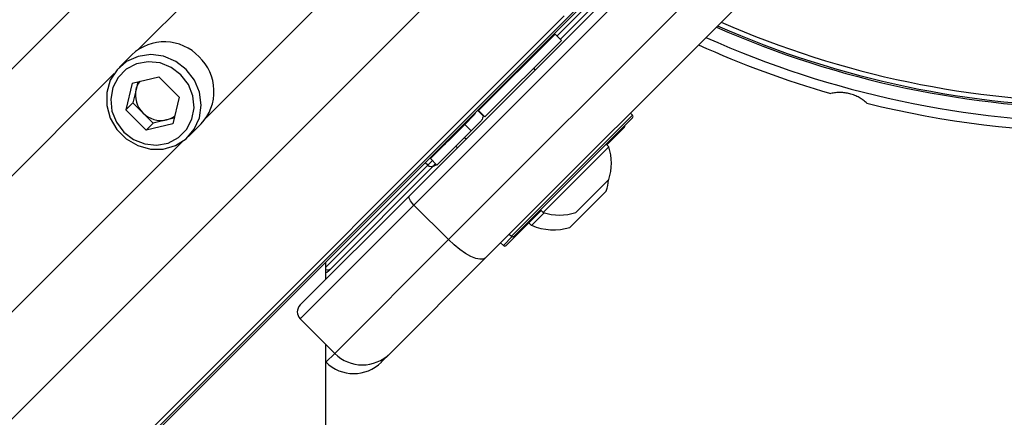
# Model space of a CAD drawing. Header units: millimetres. Extents: x 20 to 19939, y 40 to 15016.
# Tile 63 of 106: x 6558 to 6759, y 14437 to 14519. Entities that reach past the tile are written whole.
import ezdxf

# ---------------------------------------------------------------- set-up
doc = ezdxf.new("R2010")
doc.units = ezdxf.units.MM
doc.header["$LTSCALE"] = 2
doc.layers.add('COMPONENT_GEOMETRY', color=7, linetype='Continuous')
doc.styles.add('SLDTEXTSTYLE0', font='TXT', dxfattribs={"width": 0.75})
doc.dimstyles.new('SLDDIMSTYLE1', dxfattribs={"dimtxt": 100, "dimasz": 6.604, "dimexe": 0, "dimexo": 0.0625, "dimgap": 25, "dimtad": 0, "dimtih": 1, "dimtoh": 1, "dimdec": 0, "dimrnd": 1e-09, "dimzin": 12, "dimdsep": 46, "dimtxsty": 'SLDTEXTSTYLE0', "dimsah": 1, "dimcen": 0.09, "dimadec": 0, "dimazin": 3, "dimtfac": 1, "dimtdec": 0, "dimtofl": 0, "dimtmove": 0, "dimatfit": 3, "dimfxl": 1, "dimfrac": 2, "dimtolj": 1, "dimtzin": 12, "dimarcsym": 0})

# ---------------------------------------------------------------- blocks, each defined once
blk = doc.blocks.new('_D_2')
at = {"layer": 'COMPONENT_GEOMETRY', "color": 7}
for p, q in [((6776.75, 15015.64), (762.92, 15015.64)), ((769.27, 15015.64), (769.27, 12372.01)), ((569.2, 12351.7), (538.73, 12351.7)), ((538.73, 12351.7), (538.73, 12192.95)), ((969.34, 12351.7), (999.8, 12351.7)), ((999.8, 12351.7), (999.8, 12192.95)), ((538.73, 12192.95), (569.2, 12192.95)), ((999.8, 12192.95), (969.34, 12192.95)), ((769.27, 9399.71), (769.27, 12043.33)), ((4049.38, 9399.71), (762.92, 9399.71))]:
    blk.add_line(p, q, dxfattribs=at)
for points in [[(769.27, 15015.64), (768.25, 15009.04), (770.28, 15009.04)], [(769.27, 9399.71), (770.28, 9406.31), (768.25, 9406.31)]]:
    blk.add_solid(points, dxfattribs=at)
at = {"layer": 'COMPONENT_GEOMETRY', "color": 7, "char_height": 100, "attachment_point": 1, "style": 'SLDTEXTSTYLE0'}
for s, insert in [('9\'2.55"', (569.2, 12321.86)), ('2808mm', (496.49, 12172.24))]:
    blk.add_mtext(s, dxfattribs=dict(at, insert=insert))

msp = doc.modelspace()

# ---------------------------------------------------------------- linework, layer by layer
at = {"color": 8, "linetype": 'Continuous', "lineweight": 25}
for p, q in [((6617.76, 14569.9), (5353.93, 13306.06)), ((6631.55, 14561.83), (6582.2, 14512.48)), ((6645.48, 14547.9), (6596.13, 14498.55)), ((6653.54, 14534.12), (5389.71, 13270.28)), ((6667.83, 14515.23), (6682.63, 14530.03)), ((6669.32, 14519.35), (5407.16, 13257.19)), ((6577.28, 14507.56), (5685.18, 13615.46)), ((6658.53, 14474.33), (6683.28, 14499.08)), ((6591.21, 14493.63), (5699.11, 13601.53)), ((6620.57, 14467.98), (6641.43, 14488.84)), ((6641.43, 14488.84), (6640.87, 14489.34)), ((6641.43, 14488.84), (6642.37, 14489.78)), ((6656.88, 14472.4), (6658.71, 14474.23)), ((6620.61, 14448.57), (6622.39, 14450.36))]:
    msp.add_line(p, q, dxfattribs=at)
at = {"color": 7, "linetype": 'Continuous', "lineweight": 25}
for p, q in [((6637.66, 14482.59), (6697.63, 14542.56)), ((6698.56, 14540.67), (6638.59, 14480.69)), ((6645.66, 14473.62), (6705.63, 14533.6)), ((6713.22, 14529.87), (6653.25, 14469.9)), ((6682.59, 14528.66), (6668.5, 14514.56)), ((6675.26, 14523.73), (5648.46, 13496.93)), ((6672.28, 14521.31), (5632.67, 13481.69)), ((6667.44, 14515.62), (6651.81, 14500)), ((6668.75, 14514.32), (6667.44, 14515.62)), ((6668.75, 14514.32), (6653.12, 14498.69)), ((6580.94, 14511.43), (6578.33, 14508.82)), ((6663.41, 14508.34), (6663.09, 14508.66)), ((6663.41, 14508.34), (6663.09, 14508.66)), ((6580.96, 14505.61), (6586.41, 14506.92)), ((6590.56, 14502.76), (6586.41, 14506.92)), ((6580.96, 14505.61), (6579.66, 14500.16)), ((6581.76, 14504.33), (6581.1, 14501.61)), ((6582.13, 14505.89), (6581.76, 14504.33)), ((6590.56, 14502.76), (6589.26, 14497.31)), ((6581.1, 14501.61), (6579.66, 14500.16)), ((6581.1, 14501.61), (6583.18, 14499.53)), ((6579.66, 14500.16), (6583.81, 14496.01)), ((6583.18, 14499.53), (6585.26, 14497.46)), ((6589.54, 14498.48), (6587.98, 14498.11)), ((6650.85, 14499.04), (6648.97, 14497.16)), ((6652.77, 14498.9), (6651.6, 14500.07)), ((6652.84, 14498.97), (6651.67, 14500.14)), ((6653.12, 14498.69), (6651.81, 14500)), ((6651.81, 14500), (6651.81, 14500)), ((6652.77, 14498.9), (6652.73, 14499.08)), ((6653.12, 14498.69), (6653.12, 14498.69)), ((6683.28, 14498.51), (6659.09, 14474.33)), ((6683.28, 14499.08), (6682.85, 14499.5)), ((6585.26, 14497.46), (6583.81, 14496.01)), ((6589.26, 14497.31), (6583.81, 14496.01)), ((6587.98, 14498.11), (6585.26, 14497.46)), ((6592.47, 14494.68), (6595.08, 14497.29)), ((6648.97, 14497.16), (6641.98, 14490.17)), ((6648.97, 14497.16), (6650.28, 14495.85)), ((6650.28, 14495.85), (6652.23, 14497.8)), ((6681.63, 14496.59), (6678.04, 14493)), ((6650.28, 14495.85), (6643.29, 14488.86)), ((6648.95, 14494.52), (6649.26, 14494.2)), ((6648.95, 14494.52), (6649.26, 14494.2)), ((6647.16, 14492.73), (6647.48, 14492.41)), ((6647.16, 14492.73), (6647.48, 14492.41)), ((6678.44, 14492.6), (6665, 14479.17)), ((6678.44, 14492.6), (6677.9, 14493.14)), ((6642.76, 14488.82), (6621.59, 14467.65)), ((6641.98, 14490.17), (6643.29, 14488.86)), ((6643.04, 14489.11), (6642.76, 14488.82)), ((6643.18, 14488.97), (6643.15, 14488.93)), ((6678.43, 14485.89), (6671.72, 14479.17)), ((6615.32, 14460.26), (6637.66, 14482.59)), ((6677.92, 14483.54), (6670.5, 14476.12)), ((6638.59, 14480.69), (6615.32, 14457.43)), ((6638.59, 14480.69), (6645.66, 14473.62)), ((6664.61, 14479.56), (6657.45, 14472.4)), ((6665.22, 14479.1), (6662.65, 14476.53)), ((6664.47, 14479.7), (6665, 14479.17)), ((6662.12, 14477.07), (6662.65, 14476.53)), ((6658.1, 14474.75), (6658.53, 14474.33)), ((6622.39, 14450.36), (6645.66, 14473.62)), ((6656.32, 14472.97), (6656.88, 14472.4)), ((6620.57, 14465.5), (6620.57, 14469.04)), ((6653.25, 14469.9), (6633.71, 14450.36)), ((6621.59, 14467.65), (6621.11, 14467.17)), ((6615.32, 14457.43), (6622.39, 14450.36)), ((6633.71, 14450.36), (6631.92, 14448.57)), ((6620.57, 14448.61), (6620.61, 14448.57))]:
    msp.add_line(p, q, dxfattribs=at)
at = {"color": 7, "linetype": 'Continuous', "lineweight": 25, "flags": 128}
for points in [[(6592.05, 14508.4), (6589.89, 14510.06), (6587.4, 14511.1), (6584.77, 14511.46), (6582.18, 14511.09), (6579.83, 14510.03), (6577.89, 14508.35), (6576.51, 14506.19), (6575.79, 14503.7), (6575.78, 14501.06), (6576.49, 14498.47), (6577.85, 14496.13), (6579.78, 14494.2), (6582.12, 14492.84), (6584.71, 14492.13), (6587.34, 14492.14), (6589.84, 14492.86), (6592, 14494.24), (6593.67, 14496.18), (6594.74, 14498.53), (6595.1, 14501.12), (6594.75, 14503.76), (6593.71, 14506.24), (6592.05, 14508.4)], [(6590.96, 14507.31), (6588.97, 14508.83), (6586.67, 14509.75), (6584.24, 14509.99), (6581.88, 14509.55), (6579.78, 14508.45), (6578.12, 14506.79), (6577.02, 14504.69), (6576.58, 14502.33), (6576.83, 14499.91), (6577.74, 14497.6), (6579.26, 14495.61), (6581.25, 14494.1), (6583.55, 14493.18), (6585.98, 14492.93), (6588.34, 14493.37), (6590.44, 14494.47), (6592.1, 14496.13), (6593.2, 14498.23), (6593.64, 14500.59), (6593.39, 14503.02), (6592.47, 14505.32), (6590.96, 14507.31)], [(6638.59, 14480.69), (6638.32, 14480.98), (6638.08, 14481.27), (6637.88, 14481.56), (6637.73, 14481.83), (6637.63, 14482.08), (6637.58, 14482.3), (6637.59, 14482.47), (6637.66, 14482.59)], [(6653.25, 14469.9), (6652.76, 14469.63), (6652.08, 14469.59), (6651.22, 14469.78), (6650.22, 14470.19), (6649.13, 14470.8), (6647.97, 14471.6), (6646.8, 14472.55), (6645.66, 14473.62)], [(6620.49, 11968.27), (6620.51, 13249.46), (6620.57, 14452.18)]]:
    msp.add_lwpolyline(points, dxfattribs=at)
at = {"color": 7, "linetype": 'Continuous', "lineweight": 25}
for centre, radius, start, end in [((6779.29, 14695.64), 195.2, 246.1724, 293.8276), ((6779.29, 14695.64), 198, 245.8585, 294.1415), ((6587.58, 14504.36), 9.7, 43.2021, 133.2469), ((6663.19, 14514.21), 2, 289.1581, 315), ((6779.29, 14695.64), 200, 245.6403, 253.9094), ((6588.01, 14503.93), 9.7, 316.7531, 46.7979), ((6586.78, 14503.21), 5.15, 167.4059, 225.6226), ((6586.22, 14503.28), 4.59, 143.8197, 166.6594), ((6779.29, 14695.64), 200, 256.0906, 283.9094), ((6586.86, 14503.13), 5.15, 224.3774, 282.5941), ((6586.92, 14502.57), 4.59, 283.3406, 306.1803), ((6682.99, 14498.79), 0.4, 315, 45), ((6681.35, 14496.87), 0.4, 315, 15), ((6643.4, 14494.41), 2, 315, 340.8419), ((6668.35, 14489.26), 10.63, 341.5409, 18.3384), ((6642.1, 14489.53), 0.962, 225.814, 312.9487), ((6642.44, 14489.64), 1, 278.1301, 315), ((6667.14, 14486.9), 11.29, 342.7009, 354.621), ((6668.35, 14489.26), 10.63, 251.6616, 288.4591), ((6667.14, 14486.9), 11.29, 246.6102, 287.2991), ((6658.81, 14474.61), 0.4, 225, 315), ((6657.17, 14472.69), 0.4, 225, 315), ((6620.4, 14467.88), 1, 280.1654, 315), ((6616.74, 14458.84), 2, 135, 225), ((6628.05, 14456.01), 8, 225, 315), ((6626.27, 14454.23), 8, 225, 315)]:
    msp.add_arc(centre, radius, start, end, dxfattribs=at)
at = {"color": 8, "linetype": 'Continuous', "lineweight": 25}
for centre, radius, start, end in [((6779.29, 14695.64), 194.87, 246.2097, 293.7903), ((6779.29, 14695.64), 193.87, 246.3244, 293.6756), ((6620.94, 14468.34), 0.939, 246.5254, 313.4817)]:
    msp.add_arc(centre, radius, start, end, dxfattribs=at)
at = {"color": 7, "linetype": 'Continuous', "lineweight": 25}
for points, knots in [([(6731.21, 14501.51), (6730.98, 14501.71), (6730.5, 14502.13), (6729.66, 14502.68), (6728.72, 14503.13), (6727.75, 14503.45), (6726.76, 14503.65), (6725.79, 14503.71), (6724.8, 14503.67), (6724.17, 14503.54), (6723.86, 14503.48)], [0, 0, 0, 0, 0.125658, 0.254213, 0.380096, 0.510315, 0.625689, 0.744467, 0.870637, 1, 1, 1, 1]), ([(6651.1, 14499.57), (6651.09, 14499.49), (6651.06, 14499.28), (6650.94, 14499.13), (6650.85, 14499.04)], [0, 0, 0, 0, 0.3523307, 1, 1, 1, 1]), ([(6651.81, 14500), (6651.81, 14500), (6651.8, 14500.01), (6651.69, 14500.12), (6651.67, 14500.14)], [0, 0, 0, 0, 0.803632, 1, 1, 1, 1]), ([(6652.77, 14498.9), (6652.68, 14498.58), (6652.56, 14498.16), (6652.29, 14497.87), (6652.23, 14497.8)], [0, 0, 0, 0, 0.774818, 1, 1, 1, 1]), ([(6653.12, 14498.69), (6653.09, 14498.72), (6653.05, 14498.76), (6652.88, 14498.93), (6652.84, 14498.97)], [0, 0, 0, 0, 0.7655833, 1, 1, 1, 1])]:
    msp.add_open_spline(points, degree=3, knots=knots, dxfattribs=at)

# ---------------------------------------------------------------- dimensions: what is measured, and where the dimension line sits
at = {"layer": 'COMPONENT_GEOMETRY', "color": 7}
dim = msp.add_linear_dim(base=(769.27, 9399.71), p1=(6779.29, 15015.64), p2=(4051.92, 9399.71), angle=90, dimstyle='SLDDIMSTYLE1', dxfattribs=at)
dim.commit()
dim.dimension.update_dxf_attribs({"geometry": '_D_2', "text_midpoint": (769.27, 12207.67), "dimtype": 160})

doc.saveas('drawing.dxf')
